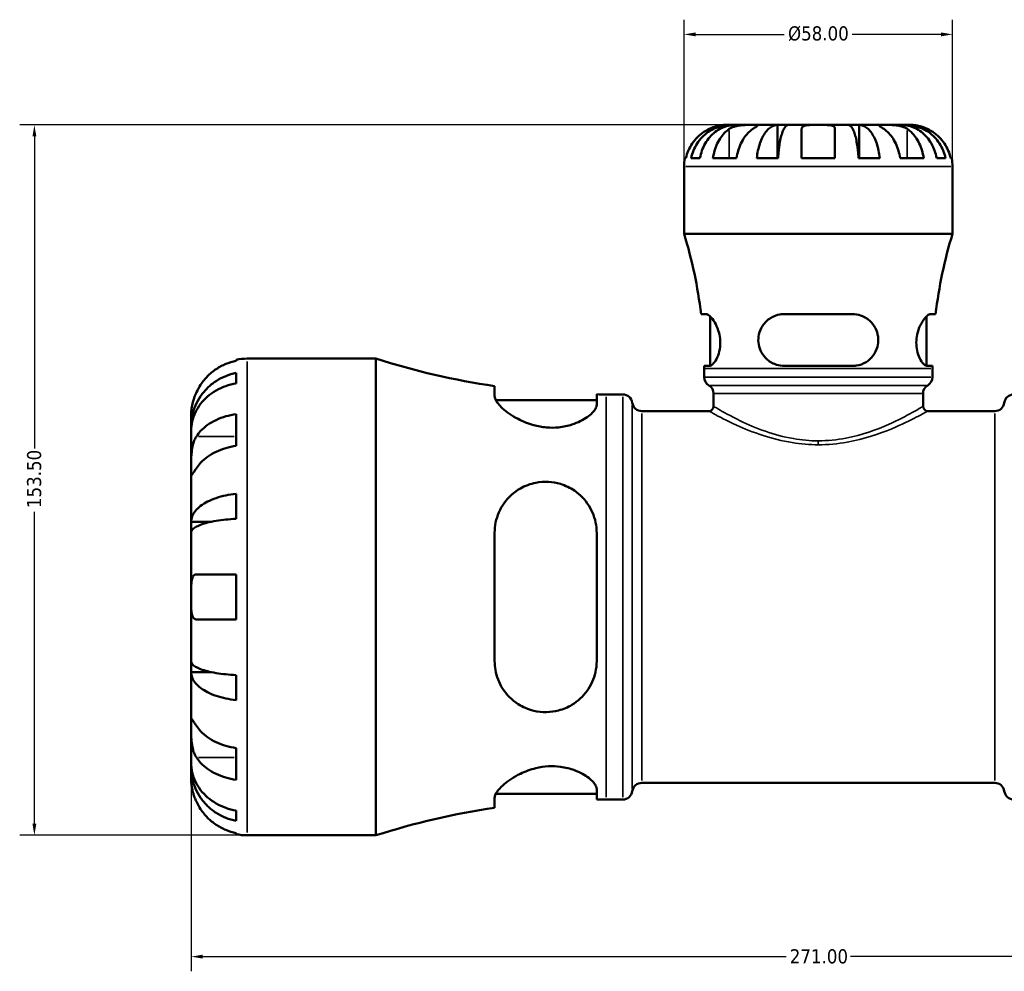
# Model space of a CAD drawing. Header units: millimetres. Extents: x 0 to 919, y 0 to 608.
# Tile 3 of 11: x 267 to 480, y 183 to 388. Entities that reach past the tile are written whole.
import ezdxf

# ---------------------------------------------------------------- set-up
doc = ezdxf.new("R2010")
doc.units = ezdxf.units.MM
for name, color, linetype, lineweight in [('Dimension (ANSI)', 7, 'Continuous', 25), ('Visible (ANSI)', 7, 'Continuous', 50), ('Visible Narrow (ANSI)', 7, 'Continuous', 35)]:
    doc.layers.add(name, color=color, linetype=linetype, lineweight=lineweight)
doc.styles.add('Note Text (ANSI)', font='tahoma.ttf')
doc.dimstyles.new('Default - mm (ANSI)', dxfattribs={"dimtxt": 3.048, "dimasz": 2.5, "dimexe": 3.175, "dimexo": 1.6002, "dimgap": 0.8, "dimtad": 0, "dimtoh": 1, "dimrnd": 1e-08, "dimzin": 4, "dimdsep": 46, "dimtxsty": 'Note Text (ANSI)', "dimcen": 0.09, "dimdle": 10, "dimclrd": 256, "dimclre": 256, "dimclrt": 256, "dimadec": 1, "dimazin": 1, "dimtfac": 1, "dimtofl": 0, "dimtmove": 0, "dimatfit": 3, "dimfxl": 1, "dimtolj": 1, "dimtzin": 4, "dimlwd": -1, "dimlwe": -1, "dimarcsym": 0})

# ---------------------------------------------------------------- blocks, each defined once
blk = doc.blocks.new('*D6')
at = {"layer": 'Defpoints', "color": 0, "transparency": 16777216}
for p in [(304.03, 263.43), (575.03, 263.43), (575.03, 185.71)]:
    blk.add_point(p, dxfattribs=at)
at = {"layer": 'Dimension (ANSI)', "transparency": 16777216}
for p, q in [((304.03, 261.83), (304.03, 182.54)), ((575.03, 261.83), (575.03, 182.54)), ((306.53, 185.71), (432.57, 185.71)), ((572.53, 185.71), (446.49, 185.71))]:
    blk.add_line(p, q, dxfattribs=at)
for points in [[(306.53, 186.13), (306.53, 185.29), (304.03, 185.71)], [(572.53, 186.13), (572.53, 185.29), (575.03, 185.71)]]:
    blk.add_solid(points, dxfattribs=at)
at = {"layer": 'Dimension (ANSI)', "transparency": 16777216, "insert": (433.37, 187.3), "char_height": 3.048, "attachment_point": 1, "style": 'Note Text (ANSI)'}
blk.add_mtext('\\A1;271.00', dxfattribs=at)
blk = doc.blocks.new('*D7')
at = {"layer": 'Defpoints', "color": 0, "transparency": 16777216}
for p in [(270.16, 365.43), (439.53, 365.43), (316.16, 211.93)]:
    blk.add_point(p, dxfattribs=at)
at = {"layer": 'Dimension (ANSI)', "transparency": 16777216}
for p, q in [((437.93, 365.43), (266.98, 365.43)), ((270.16, 362.93), (270.16, 295.52)), ((270.16, 214.43), (270.16, 281.84)), ((314.56, 211.93), (266.98, 211.93))]:
    blk.add_line(p, q, dxfattribs=at)
for points in [[(269.74, 362.93), (270.58, 362.93), (270.16, 365.43)], [(269.74, 214.43), (270.58, 214.43), (270.16, 211.93)]]:
    blk.add_solid(points, dxfattribs=at)
at = {"layer": 'Dimension (ANSI)', "transparency": 16777216, "insert": (268.57, 282.64), "char_height": 3.048, "attachment_point": 1, "rotation": 90, "style": 'Note Text (ANSI)'}
blk.add_mtext('\\A1;153.50', dxfattribs=at)
blk = doc.blocks.new('*D10')
at = {"layer": 'Defpoints', "color": 0, "transparency": 16777216}
for p in [(468.53, 384.99), (410.53, 356.43), (468.53, 356.43)]:
    blk.add_point(p, dxfattribs=at)
at = {"layer": 'Dimension (ANSI)', "transparency": 16777216}
for p, q in [((410.53, 358.03), (410.53, 388.16)), ((468.53, 358.03), (468.53, 388.16)), ((413.03, 384.99), (432.19, 384.99)), ((466.03, 384.99), (446.88, 384.99))]:
    blk.add_line(p, q, dxfattribs=at)
for points in [[(413.03, 385.41), (413.03, 384.57), (410.53, 384.99)], [(466.03, 385.41), (466.03, 384.57), (468.53, 384.99)]]:
    blk.add_solid(points, dxfattribs=at)
at = {"layer": 'Dimension (ANSI)', "transparency": 16777216, "insert": (432.99, 386.73), "char_height": 3.048, "attachment_point": 1, "style": 'Note Text (ANSI)'}
blk.add_mtext('\\A1;\\fTahoma|b0|i0;\\H3.0480;Ø58.00', dxfattribs=at)

msp = doc.modelspace()

# ---------------------------------------------------------------- linework, layer by layer
at = {"layer": 'Visible (ANSI)'}
for p, q in [((420.611, 365.427), (419.534, 365.427)), ((420.611, 365.427), (420.611, 365.358)), ((421.575, 365.427), (420.611, 365.427)), ((425.392, 365.427), (421.575, 365.427)), ((430.732, 365.427), (425.392, 365.427)), ((430.732, 365.427), (430.732, 358.227)), ((433.06, 365.427), (430.732, 365.427)), ((439.534, 365.427), (433.06, 365.427)), ((435.934, 358.227), (435.934, 364.551)), ((446.008, 365.427), (439.534, 365.427)), ((443.134, 364.551), (443.134, 358.227)), ((448.337, 365.427), (446.008, 365.427)), ((453.676, 365.427), (448.337, 365.427)), ((448.337, 365.427), (448.337, 358.227)), ((457.493, 365.427), (453.676, 365.427)), ((458.457, 365.427), (457.493, 365.427)), ((459.534, 365.427), (458.457, 365.427)), ((458.457, 365.427), (458.457, 365.358)), ((410.716, 358.227), (410.942, 358.227)), ((412.056, 358.227), (413.962, 358.227)), ((416.771, 358.227), (421.862, 358.227)), ((426.247, 358.227), (430.847, 358.227)), ((435.934, 358.227), (443.134, 358.227)), ((448.221, 358.227), (452.821, 358.227)), ((457.206, 358.227), (462.298, 358.227)), ((465.106, 358.227), (467.012, 358.227)), ((468.127, 358.227), (468.352, 358.227)), ((410.534, 341.907), (410.534, 356.427)), ((468.534, 341.907), (468.534, 356.427)), ((468.534, 341.907), (410.534, 341.907)), ((415.28, 324.547), (414.188, 324.547)), ((416.144, 313.364), (416.144, 324.071)), ((446.894, 324.547), (432.174, 324.547)), ((462.924, 313.364), (462.924, 324.071)), ((464.881, 324.547), (463.788, 324.547)), ((316.159, 314.927), (343.934, 314.927)), ((343.934, 211.927), (343.934, 314.927)), ((313.734, 314.452), (313.734, 314.682)), ((414.883, 313.347), (416.007, 313.347)), ((414.884, 310.918), (414.884, 312.787)), ((432.174, 313.347), (446.894, 313.347)), ((463.061, 313.347), (464.186, 313.347)), ((464.184, 310.918), (464.184, 312.787)), ((313.734, 309.586), (313.734, 311.822)), ((369.597, 308.979), (369.597, 306.819)), ((391.647, 304.963), (391.647, 307.215)), ((393.664, 307.202), (397.304, 307.202)), ((416.914, 304.627), (416.914, 307.368)), ((462.154, 304.627), (462.154, 307.368)), ((369.858, 305.942), (391.647, 305.942)), ((304.034, 300.269), (304.034, 302.802)), ((313.734, 296.078), (313.734, 302.937)), ((401.392, 303.597), (415.884, 303.597)), ((463.184, 303.597), (477.676, 303.597)), ((304.034, 300.269), (304.085, 300.269)), ((304.034, 299.304), (304.034, 300.269)), ((304.034, 291.27), (304.034, 299.304)), ((304.034, 279.652), (304.034, 291.27)), ((313.734, 280.312), (313.734, 285.708)), ((304.034, 279.652), (308.326, 279.652)), ((304.034, 277.324), (304.034, 279.652)), ((304.034, 263.427), (304.034, 277.324)), ((369.597, 277.287), (369.597, 249.567)), ((391.647, 249.567), (391.647, 277.287)), ((305.166, 268.277), (313.734, 268.277)), ((313.734, 258.577), (313.734, 268.277)), ((304.034, 249.531), (304.034, 263.427)), ((313.734, 258.577), (305.166, 258.577)), ((304.034, 247.203), (304.034, 249.531)), ((304.034, 247.203), (308.326, 247.203)), ((304.034, 235.585), (304.034, 247.203)), ((313.734, 241.146), (313.734, 246.543)), ((304.034, 227.55), (304.034, 235.585)), ((313.734, 223.918), (313.734, 230.777)), ((304.034, 226.586), (304.034, 227.55)), ((304.034, 226.586), (304.085, 226.586)), ((304.034, 224.052), (304.034, 226.586)), ((391.647, 219.64), (391.647, 221.891)), ((401.392, 223.257), (477.676, 223.257)), ((369.597, 220.036), (369.597, 217.876)), ((369.858, 220.912), (391.647, 220.912)), ((393.664, 219.652), (397.304, 219.652)), ((313.734, 215.033), (313.734, 217.269)), ((313.734, 212.172), (313.734, 212.402)), ((316.159, 211.927), (343.934, 211.927))]:
    msp.add_line(p, q, dxfattribs=at)
for centre, radius, start, end in [((419.534, 356.427), 9, 168.46304, 180), ((459.534, 356.427), 9, 0, 11.53696), ((315.241, 312.787), 99.643, 6.7779, 16.99225), ((563.827, 312.787), 99.643, 163.00775, 173.2221), ((316.159, 302.802), 12.125, 90, 101.53696), ((393.664, 471.134), 163.932, 252.34062, 261.55766), ((315.241, 312.787), 99.643, 0, 0.32201), ((563.827, 312.787), 99.643, 179.67799, 180), ((416.944, 310.918), 2.06, 180, 239.51708), ((462.124, 310.918), 2.06, 300.48292, 0), ((414.854, 307.368), 2.06, 0, 59.51708), ((464.214, 307.368), 2.06, 120.48292, 180), ((393.664, 471.134), 163.932, 269.29485, 270), ((397.304, 305.142), 2.06, 7.18076, 90), ((481.764, 305.142), 2.06, 90, 172.81924), ((401.392, 305.657), 2.06, 187.18076, 270), ((415.884, 304.627), 1.03, 270, 0), ((463.184, 304.627), 1.03, 180, 270), ((477.676, 305.657), 2.06, 270, 352.81924), ((397.304, 221.712), 2.06, 270, 352.81924), ((401.392, 221.197), 2.06, 90, 172.81924), ((477.676, 221.197), 2.06, 7.18076, 90), ((481.764, 221.712), 2.06, 187.18076, 270), ((393.664, 55.72), 163.932, 90, 90.70515), ((393.664, 55.72), 163.932, 98.44234, 107.65938), ((316.159, 224.052), 12.125, 258.46304, 270)]:
    msp.add_arc(centre, radius, start, end, dxfattribs=at)
for points, knots in [([(415.934, 364.551), (415.546, 364.369), (415.154, 364.149), (414.272, 363.564), (413.8, 363.172), (413.009, 362.385), (412.617, 361.918), (411.942, 360.912), (411.657, 360.373), (411.237, 359.363), (411.06, 358.802), (410.942, 358.227)], [4.42788405, 4.42788405, 4.42788405, 4.42788405, 4.5512464, 4.5512464, 4.71913293, 4.71913293, 4.88586959, 4.88586959, 5.05260626, 5.05260626, 5.21400469, 5.21400469, 5.21400469, 5.21400469]), ([(412.056, 358.227), (412.171, 358.805), (412.343, 359.37), (412.749, 360.382), (413.023, 360.922), (413.675, 361.929), (414.053, 362.396), (414.815, 363.182), (415.268, 363.572), (416.245, 364.246), (416.768, 364.528), (417.764, 364.954), (418.328, 365.136), (419.482, 365.373), (420.072, 365.427), (420.611, 365.427)], [0.1707442, 0.1707442, 0.1707442, 0.1707442, 0.3330259, 0.3330259, 0.4996576, 0.4996576, 0.6662893, 0.6662893, 0.8331263, 0.8331263, 0.9999634, 0.9999634, 1.1671254, 1.1671254, 1.3342874, 1.3342874, 1.3342874, 1.3342874]), ([(421.575, 365.427), (421.095, 365.427), (420.571, 365.373), (419.544, 365.136), (419.041, 364.954), (418.155, 364.528), (417.689, 364.246), (416.82, 363.572), (416.417, 363.182), (415.739, 362.396), (415.403, 361.929), (414.822, 360.922), (414.579, 360.382), (414.217, 359.37), (414.064, 358.805), (413.962, 358.227)], [4.0064771, 4.0064771, 4.0064771, 4.0064771, 4.1736391, 4.1736391, 4.3408011, 4.3408011, 4.5076381, 4.5076381, 4.6744752, 4.6744752, 4.8411069, 4.8411069, 5.0077386, 5.0077386, 5.1700203, 5.1700203, 5.1700203, 5.1700203]), ([(419.534, 365.427), (419.534, 365.427), (419.501, 365.428), (419.366, 365.426), (419.259, 365.423), (418.901, 365.401), (418.608, 365.372), (418.014, 365.265), (417.746, 365.205), (417.254, 365.067), (417.038, 364.998), (416.595, 364.838), (416.369, 364.748), (416.075, 364.617), (416.004, 364.584), (415.934, 364.551)], [-2.49913258, -2.49913258, -2.49913258, -2.49913258, -2.41505436, -2.41505436, -2.32384732, -2.32384732, -2.1841143, -2.1841143, -2.08674766, -2.08674766, -2.01440674, -2.01440674, -1.93994266, -1.93994266, -1.91637503, -1.91637503, -1.91637503, -1.91637503]), ([(416.771, 358.227), (416.854, 358.802), (416.98, 359.363), (417.277, 360.373), (417.478, 360.912), (417.955, 361.918), (418.232, 362.385), (418.791, 363.172), (419.125, 363.564), (419.749, 364.149), (420.027, 364.369), (420.301, 364.551)], [0.17075309, 0.17075309, 0.17075309, 0.17075309, 0.33215152, 0.33215152, 0.49888818, 0.49888818, 0.66562485, 0.66562485, 0.83351137, 0.83351137, 0.95687373, 0.95687373, 0.95687373, 0.95687373]), ([(420.301, 364.551), (420.389, 364.61), (420.484, 364.667), (420.761, 364.817), (420.956, 364.905), (421.383, 365.061), (421.614, 365.128), (422.194, 365.262), (422.547, 365.316), (423.354, 365.397), (423.799, 365.414), (424.656, 365.429), (425.055, 365.427), (425.392, 365.427)], [-0.58004807, -0.58004807, -0.58004807, -0.58004807, -0.5384523, -0.5384523, -0.46383793, -0.46383793, -0.3862639, -0.3862639, -0.27840269, -0.27840269, -0.14277912, -0.14277912, 0, 0, 0, 0]), ([(425.392, 364.551), (425.118, 364.369), (424.84, 364.149), (424.217, 363.564), (423.883, 363.172), (423.324, 362.385), (423.047, 361.918), (422.569, 360.912), (422.368, 360.373), (422.071, 359.363), (421.945, 358.802), (421.862, 358.227)], [4.42788748, 4.42788748, 4.42788748, 4.42788748, 4.55124983, 4.55124983, 4.71913636, 4.71913636, 4.88587302, 4.88587302, 5.05260969, 5.05260969, 5.21400811, 5.21400811, 5.21400811, 5.21400811]), ([(425.392, 365.427), (425.575, 365.427), (425.738, 365.428), (426.027, 365.426), (426.149, 365.424), (426.371, 365.409), (426.44, 365.391), (426.452, 365.315), (426.402, 365.259), (426.23, 365.122), (426.135, 365.054), (425.908, 364.897), (425.777, 364.809), (425.555, 364.66), (425.475, 364.607), (425.392, 364.551)], [0, 0, 0, 0, 0.07774953, 0.07774953, 0.16081914, 0.16081914, 0.27783798, 0.27783798, 0.3882896, 0.3882896, 0.46542959, 0.46542959, 0.54035429, 0.54035429, 0.57953204, 0.57953204, 0.57953204, 0.57953204]), ([(426.247, 358.227), (426.307, 358.805), (426.397, 359.37), (426.61, 360.382), (426.754, 360.922), (427.096, 361.929), (427.294, 362.396), (427.693, 363.182), (427.931, 363.572), (428.443, 364.246), (428.717, 364.528), (429.239, 364.954), (429.535, 365.136), (430.14, 365.373), (430.449, 365.427), (430.732, 365.427)], [0.1707442, 0.1707442, 0.1707442, 0.1707442, 0.3330259, 0.3330259, 0.4996576, 0.4996576, 0.6662893, 0.6662893, 0.8331263, 0.8331263, 0.9999634, 0.9999634, 1.1671254, 1.1671254, 1.3342874, 1.3342874, 1.3342874, 1.3342874]), ([(433.06, 365.427), (432.92, 365.427), (432.768, 365.373), (432.469, 365.136), (432.323, 364.954), (432.066, 364.528), (431.931, 364.246), (431.678, 363.572), (431.561, 363.182), (431.364, 362.396), (431.266, 361.929), (431.097, 360.922), (431.027, 360.382), (430.921, 359.37), (430.877, 358.805), (430.847, 358.227)], [4.0064771, 4.0064771, 4.0064771, 4.0064771, 4.1736391, 4.1736391, 4.3408011, 4.3408011, 4.5076381, 4.5076381, 4.6744752, 4.6744752, 4.8411069, 4.8411069, 5.0077386, 5.0077386, 5.1700203, 5.1700203, 5.1700203, 5.1700203]), ([(435.934, 364.551), (435.934, 364.619), (435.943, 364.683), (435.986, 364.833), (436.032, 364.913), (436.169, 365.062), (436.264, 365.128), (436.555, 365.262), (436.773, 365.316), (437.355, 365.398), (437.734, 365.414), (438.588, 365.429), (439.059, 365.427), (439.534, 365.427)], [-0.57647647, -0.57647647, -0.57647647, -0.57647647, -0.52968676, -0.52968676, -0.46054026, -0.46054026, -0.38562403, -0.38562403, -0.27730827, -0.27730827, -0.14258086, -0.14258086, 0, 0, 0, 0]), ([(439.534, 365.427), (439.814, 365.427), (440.094, 365.428), (440.662, 365.426), (440.947, 365.423), (441.625, 365.401), (441.988, 365.372), (442.49, 365.265), (442.66, 365.205), (442.892, 365.067), (442.968, 364.998), (443.081, 364.838), (443.115, 364.748), (443.132, 364.617), (443.134, 364.584), (443.134, 364.551)], [-2.49913258, -2.49913258, -2.49913258, -2.49913258, -2.41505436, -2.41505436, -2.32384732, -2.32384732, -2.1841143, -2.1841143, -2.08674766, -2.08674766, -2.01440674, -2.01440674, -1.93994266, -1.93994266, -1.91637503, -1.91637503, -1.91637503, -1.91637503]), ([(448.221, 358.227), (448.191, 358.805), (448.147, 359.37), (448.042, 360.382), (447.971, 360.922), (447.802, 361.929), (447.704, 362.396), (447.508, 363.182), (447.39, 363.572), (447.138, 364.246), (447.002, 364.528), (446.745, 364.954), (446.599, 365.136), (446.3, 365.373), (446.148, 365.427), (446.008, 365.427)], [0.1707442, 0.1707442, 0.1707442, 0.1707442, 0.3330259, 0.3330259, 0.4996576, 0.4996576, 0.6662893, 0.6662893, 0.8331263, 0.8331263, 0.9999634, 0.9999634, 1.1671254, 1.1671254, 1.3342874, 1.3342874, 1.3342874, 1.3342874]), ([(448.337, 365.427), (448.619, 365.427), (448.928, 365.373), (449.533, 365.136), (449.829, 364.954), (450.351, 364.528), (450.626, 364.246), (451.138, 363.572), (451.375, 363.182), (451.775, 362.396), (451.973, 361.929), (452.314, 360.922), (452.458, 360.382), (452.671, 359.37), (452.761, 358.805), (452.821, 358.227)], [4.0064771, 4.0064771, 4.0064771, 4.0064771, 4.1736391, 4.1736391, 4.3408011, 4.3408011, 4.5076381, 4.5076381, 4.6744752, 4.6744752, 4.8411069, 4.8411069, 5.0077386, 5.0077386, 5.1700203, 5.1700203, 5.1700203, 5.1700203]), ([(453.676, 364.551), (453.588, 364.61), (453.503, 364.667), (453.278, 364.817), (453.149, 364.905), (452.924, 365.061), (452.83, 365.128), (452.664, 365.262), (452.617, 365.316), (452.63, 365.397), (452.721, 365.414), (453.073, 365.429), (453.34, 365.427), (453.676, 365.427)], [-0.58004807, -0.58004807, -0.58004807, -0.58004807, -0.5384523, -0.5384523, -0.46383793, -0.46383793, -0.3862639, -0.3862639, -0.27840269, -0.27840269, -0.14277912, -0.14277912, 0, 0, 0, 0]), ([(453.676, 365.427), (453.86, 365.427), (454.062, 365.428), (454.513, 365.426), (454.763, 365.424), (455.391, 365.409), (455.777, 365.391), (456.53, 365.315), (456.891, 365.259), (457.476, 365.122), (457.706, 365.054), (458.131, 364.897), (458.325, 364.809), (458.596, 364.66), (458.684, 364.607), (458.767, 364.551)], [0, 0, 0, 0, 0.07774953, 0.07774953, 0.16081914, 0.16081914, 0.27783798, 0.27783798, 0.3882896, 0.3882896, 0.46542959, 0.46542959, 0.54035429, 0.54035429, 0.57953204, 0.57953204, 0.57953204, 0.57953204]), ([(457.206, 358.227), (457.123, 358.802), (456.997, 359.363), (456.7, 360.373), (456.499, 360.912), (456.022, 361.918), (455.745, 362.385), (455.186, 363.172), (454.852, 363.564), (454.228, 364.149), (453.95, 364.369), (453.676, 364.551)], [0.17075309, 0.17075309, 0.17075309, 0.17075309, 0.33215152, 0.33215152, 0.49888818, 0.49888818, 0.66562485, 0.66562485, 0.83351137, 0.83351137, 0.95687373, 0.95687373, 0.95687373, 0.95687373]), ([(465.106, 358.227), (465.005, 358.805), (464.851, 359.37), (464.49, 360.382), (464.246, 360.922), (463.666, 361.929), (463.329, 362.396), (462.652, 363.182), (462.248, 363.572), (461.379, 364.246), (460.913, 364.528), (460.027, 364.954), (459.524, 365.136), (458.497, 365.373), (457.973, 365.427), (457.493, 365.427)], [0.1707442, 0.1707442, 0.1707442, 0.1707442, 0.3330259, 0.3330259, 0.4996576, 0.4996576, 0.6662893, 0.6662893, 0.8331263, 0.8331263, 0.9999634, 0.9999634, 1.1671254, 1.1671254, 1.3342874, 1.3342874, 1.3342874, 1.3342874]), ([(458.457, 365.427), (458.997, 365.427), (459.586, 365.373), (460.74, 365.136), (461.305, 364.954), (462.3, 364.528), (462.824, 364.246), (463.8, 363.572), (464.254, 363.182), (465.015, 362.396), (465.393, 361.929), (466.045, 360.922), (466.319, 360.382), (466.725, 359.37), (466.898, 358.805), (467.012, 358.227)], [4.0064772, 4.0064772, 4.0064772, 4.0064772, 4.1736392, 4.1736392, 4.3408012, 4.3408012, 4.5076382, 4.5076382, 4.6744753, 4.6744753, 4.841107, 4.841107, 5.0077387, 5.0077387, 5.1700204, 5.1700204, 5.1700204, 5.1700204]), ([(458.767, 364.551), (459.042, 364.369), (459.319, 364.149), (459.943, 363.564), (460.277, 363.172), (460.836, 362.385), (461.113, 361.918), (461.591, 360.912), (461.791, 360.373), (462.088, 359.363), (462.214, 358.802), (462.298, 358.227)], [4.42788748, 4.42788748, 4.42788748, 4.42788748, 4.55124983, 4.55124983, 4.71913636, 4.71913636, 4.88587302, 4.88587302, 5.05260969, 5.05260969, 5.21400811, 5.21400811, 5.21400811, 5.21400811]), ([(463.134, 364.551), (462.991, 364.619), (462.847, 364.683), (462.487, 364.833), (462.273, 364.913), (461.832, 365.062), (461.608, 365.128), (461.082, 365.262), (460.796, 365.316), (460.234, 365.398), (459.984, 365.414), (459.628, 365.429), (459.534, 365.427), (459.534, 365.427)], [-0.57647647, -0.57647647, -0.57647647, -0.57647647, -0.52968676, -0.52968676, -0.46054026, -0.46054026, -0.38562403, -0.38562403, -0.27730827, -0.27730827, -0.14258086, -0.14258086, 0, 0, 0, 0]), ([(468.127, 358.227), (468.008, 358.802), (467.831, 359.363), (467.411, 360.373), (467.127, 360.912), (466.451, 361.918), (466.059, 362.385), (465.269, 363.172), (464.796, 363.564), (463.914, 364.149), (463.522, 364.369), (463.134, 364.551)], [0.17075309, 0.17075309, 0.17075309, 0.17075309, 0.33215152, 0.33215152, 0.49888818, 0.49888818, 0.66562485, 0.66562485, 0.83351137, 0.83351137, 0.95687373, 0.95687373, 0.95687373, 0.95687373]), ([(415.28, 324.547), (415.328, 324.547), (415.379, 324.541), (415.635, 324.475), (415.869, 324.327), (416.454, 323.784), (416.819, 323.321), (417.446, 322.25), (417.716, 321.673), (418.108, 320.479), (418.244, 319.886), (418.382, 318.652), (418.38, 318.036), (418.237, 316.772), (418.081, 316.157), (417.665, 315.04), (417.401, 314.555), (416.844, 313.79), (416.55, 313.525), (416.188, 313.369), (416.095, 313.347), (416.007, 313.347)], [-1.9953246, -1.9953246, -1.9953246, -1.9953246, -1.9450177, -1.9450177, -1.7534971, -1.7534971, -1.4951712, -1.4951712, -1.2772904, -1.2772904, -1.090502, -1.090502, -0.9031704, -0.9031704, -0.6931208, -0.6931208, -0.4667762, -0.4667762, -0.2253232, -0.2253232, -0.1363499, -0.1363499, -0.1363499, -0.1363499]), ([(432.174, 313.347), (432.054, 313.347), (431.934, 313.351), (431.203, 313.398), (430.607, 313.537), (429.324, 314.063), (428.667, 314.511), (427.684, 315.542), (427.319, 316.08), (426.812, 317.227), (426.657, 317.812), (426.543, 319.011), (426.582, 319.599), (426.863, 320.858), (427.143, 321.497), (427.965, 322.728), (428.547, 323.287), (429.833, 324.085), (430.521, 324.349), (431.556, 324.522), (431.864, 324.547), (432.174, 324.547)], [-1.9763014, -1.9763014, -1.9763014, -1.9763014, -1.9385042, -1.9385042, -1.7449932, -1.7449932, -1.4937131, -1.4937131, -1.2924107, -1.2924107, -1.109096, -1.109096, -0.9302241, -0.9302241, -0.7121493, -0.7121493, -0.4522608, -0.4522608, -0.215871, -0.215871, -0.1180115, -0.1180115, -0.1180115, -0.1180115]), ([(446.894, 324.547), (447.054, 324.547), (447.214, 324.541), (447.975, 324.475), (448.557, 324.327), (449.826, 323.784), (450.48, 323.321), (451.466, 322.25), (451.835, 321.673), (452.313, 320.479), (452.449, 319.886), (452.52, 318.652), (452.454, 318.036), (452.101, 316.772), (451.795, 316.157), (450.97, 315.04), (450.439, 314.555), (449.202, 313.79), (448.486, 313.525), (447.456, 313.369), (447.176, 313.347), (446.894, 313.347)], [-1.9953246, -1.9953246, -1.9953246, -1.9953246, -1.9450177, -1.9450177, -1.7534971, -1.7534971, -1.4951712, -1.4951712, -1.2772904, -1.2772904, -1.090502, -1.090502, -0.9031704, -0.9031704, -0.6931208, -0.6931208, -0.4667762, -0.4667762, -0.2253232, -0.2253232, -0.1363499, -0.1363499, -0.1363499, -0.1363499]), ([(463.061, 313.347), (463.024, 313.347), (462.985, 313.351), (462.744, 313.398), (462.521, 313.537), (461.993, 314.063), (461.683, 314.511), (461.196, 315.542), (461.008, 316.08), (460.763, 317.227), (460.699, 317.812), (460.709, 319.011), (460.779, 319.599), (461.057, 320.858), (461.286, 321.497), (461.866, 322.728), (462.23, 323.287), (462.901, 324.085), (463.212, 324.349), (463.591, 324.522), (463.694, 324.547), (463.788, 324.547)], [-1.9763014, -1.9763014, -1.9763014, -1.9763014, -1.9385042, -1.9385042, -1.7449932, -1.7449932, -1.4937131, -1.4937131, -1.2924107, -1.2924107, -1.109096, -1.109096, -0.9302241, -0.9302241, -0.7121493, -0.7121493, -0.4522608, -0.4522608, -0.215871, -0.215871, -0.1180115, -0.1180115, -0.1180115, -0.1180115]), ([(313.734, 314.452), (312.958, 314.293), (312.199, 314.054), (310.836, 313.488), (310.11, 313.106), (308.753, 312.197), (308.124, 311.67), (307.065, 310.608), (306.538, 309.974), (305.731, 308.762), (305.42, 308.202), (305.166, 307.652)], [0.2300371, 0.2300371, 0.2300371, 0.2300371, 0.4481544, 0.4481544, 0.6727436, 0.6727436, 0.8973328, 0.8973328, 1.1227327, 1.1227327, 1.2981486, 1.2981486, 1.2981486, 1.2981486]), ([(304.034, 300.269), (304.034, 300.998), (304.108, 301.795), (304.428, 303.355), (304.673, 304.119), (305.247, 305.464), (305.629, 306.17), (306.536, 307.489), (307.063, 308.102), (308.122, 309.129), (308.751, 309.639), (310.108, 310.518), (310.834, 310.888), (312.198, 311.436), (312.957, 311.667), (313.734, 311.822)], [5.4054322, 5.4054322, 5.4054322, 5.4054322, 5.6314379, 5.6314379, 5.8574437, 5.8574437, 6.0826169, 6.0826169, 6.3077901, 6.3077901, 6.5323479, 6.5323479, 6.7569058, 6.7569058, 6.9752088, 6.9752088, 6.9752088, 6.9752088]), ([(313.734, 309.586), (312.957, 309.449), (312.198, 309.243), (310.834, 308.755), (310.108, 308.426), (308.751, 307.644), (308.122, 307.19), (307.063, 306.276), (306.536, 305.73), (305.629, 304.557), (305.247, 303.928), (304.673, 302.731), (304.428, 302.051), (304.108, 300.662), (304.034, 299.953), (304.034, 299.304)], [0.2300349, 0.2300349, 0.2300349, 0.2300349, 0.4483378, 0.4483378, 0.6728957, 0.6728957, 0.8974535, 0.8974535, 1.1226267, 1.1226267, 1.3478, 1.3478, 1.5738057, 1.5738057, 1.7998115, 1.7998115, 1.7998115, 1.7998115]), ([(305.166, 307.652), (305.072, 307.448), (304.982, 307.242), (304.808, 306.81), (304.725, 306.584), (304.552, 306.074), (304.468, 305.793), (304.266, 305.021), (304.181, 304.563), (304.071, 303.747), (304.05, 303.41), (304.032, 302.93), (304.034, 302.802), (304.034, 302.802)], [-0.78516465, -0.78516465, -0.78516465, -0.78516465, -0.71674204, -0.71674204, -0.64259311, -0.64259311, -0.54817339, -0.54817339, -0.37584493, -0.37584493, -0.19265918, -0.19265918, 0, 0, 0, 0]), ([(391.647, 304.963), (391.647, 304.692), (391.557, 304.398), (391.057, 303.508), (390.437, 302.874), (388.715, 301.672), (387.614, 301.101), (385.417, 300.389), (384.435, 300.174), (382.546, 299.988), (381.681, 299.981), (379.862, 300.133), (378.935, 300.304), (376.813, 300.886), (375.676, 301.355), (373.311, 302.591), (372.175, 303.404), (370.557, 304.885), (370.016, 305.562), (369.653, 306.387), (369.597, 306.614), (369.597, 306.819)], [-3.9050452, -3.9050452, -3.9050452, -3.9050452, -3.6480539, -3.6480539, -3.1670413, -3.1670413, -2.6920205, -2.6920205, -2.3654537, -2.3654537, -2.1017079, -2.1017079, -1.8159471, -1.8159471, -1.4216838, -1.4216838, -0.8926907, -0.8926907, -0.4158383, -0.4158383, -0.2127818, -0.2127818, -0.2127818, -0.2127818]), ([(305.166, 298.129), (305.42, 298.517), (305.731, 298.913), (306.538, 299.771), (307.065, 300.219), (308.124, 300.97), (308.753, 301.342), (310.11, 301.985), (310.836, 302.255), (312.199, 302.655), (312.958, 302.824), (313.734, 302.937)], [5.9143146, 5.9143146, 5.9143146, 5.9143146, 6.0897305, 6.0897305, 6.3151304, 6.3151304, 6.5397196, 6.5397196, 6.7643088, 6.7643088, 6.9824261, 6.9824261, 6.9824261, 6.9824261]), ([(304.034, 291.27), (304.034, 291.538), (304.034, 291.836), (304.036, 292.505), (304.039, 292.875), (304.064, 293.768), (304.091, 294.294), (304.202, 295.324), (304.283, 295.817), (304.48, 296.608), (304.578, 296.914), (304.801, 297.476), (304.924, 297.73), (305.095, 298.018), (305.13, 298.074), (305.166, 298.129)], [0, 0, 0, 0, 0.11375655, 0.11375655, 0.23538098, 0.23538098, 0.39430899, 0.39430899, 0.54630686, 0.54630686, 0.65204055, 0.65204055, 0.75381821, 0.75381821, 0.77933795, 0.77933795, 0.77933795, 0.77933795]), ([(313.734, 296.078), (312.958, 295.965), (312.199, 295.796), (310.836, 295.396), (310.11, 295.126), (308.753, 294.483), (308.124, 294.111), (307.065, 293.36), (306.538, 292.912), (305.731, 292.054), (305.42, 291.659), (305.166, 291.27)], [0.2300371, 0.2300371, 0.2300371, 0.2300371, 0.4481544, 0.4481544, 0.6727436, 0.6727436, 0.8973328, 0.8973328, 1.1227327, 1.1227327, 1.2981486, 1.2981486, 1.2981486, 1.2981486]), ([(305.166, 291.27), (305.112, 291.188), (305.06, 291.108), (304.878, 290.829), (304.759, 290.646), (304.541, 290.318), (304.446, 290.177), (304.255, 289.92), (304.179, 289.844), (304.071, 289.857), (304.05, 289.98), (304.032, 290.457), (304.034, 290.816), (304.034, 291.27)], [-0.78090098, -0.78090098, -0.78090098, -0.78090098, -0.74249641, -0.74249641, -0.64168011, -0.64168011, -0.53308797, -0.53308797, -0.37727943, -0.37727943, -0.19250343, -0.19250343, 0, 0, 0, 0]), ([(369.597, 277.287), (369.597, 278.032), (369.672, 278.768), (370.133, 281.033), (370.77, 282.466), (372.571, 284.982), (373.76, 286.066), (376.175, 287.443), (377.305, 287.874), (379.393, 288.28), (380.298, 288.346), (382.1, 288.249), (382.972, 288.095), (384.909, 287.508), (385.923, 287.017), (388.094, 285.536), (389.144, 284.437), (390.745, 281.908), (391.289, 280.468), (391.604, 278.402), (391.647, 277.846), (391.647, 277.287)], [-3.9592397, -3.9592397, -3.9592397, -3.9592397, -3.7228508, -3.7228508, -3.2122609, -3.2122609, -2.6859987, -2.6859987, -2.3039434, -2.3039434, -2.0269766, -2.0269766, -1.759077, -1.759077, -1.4123473, -1.4123473, -0.9308389, -0.9308389, -0.4396137, -0.4396137, -0.2621437, -0.2621437, -0.2621437, -0.2621437]), ([(304.034, 279.652), (304.034, 280.034), (304.108, 280.452), (304.428, 281.27), (304.673, 281.67), (305.247, 282.376), (305.629, 282.746), (306.536, 283.437), (307.063, 283.758), (308.122, 284.297), (308.751, 284.564), (310.108, 285.025), (310.834, 285.219), (312.198, 285.506), (312.957, 285.628), (313.734, 285.708)], [5.4054322, 5.4054322, 5.4054322, 5.4054322, 5.6314379, 5.6314379, 5.8574437, 5.8574437, 6.0826169, 6.0826169, 6.3077901, 6.3077901, 6.5323479, 6.5323479, 6.7569058, 6.7569058, 6.9752088, 6.9752088, 6.9752088, 6.9752088]), ([(313.734, 280.312), (312.957, 280.272), (312.198, 280.212), (310.834, 280.07), (310.108, 279.974), (308.751, 279.747), (308.122, 279.615), (307.063, 279.349), (306.536, 279.191), (305.629, 278.85), (305.247, 278.667), (304.673, 278.319), (304.428, 278.122), (304.108, 277.718), (304.034, 277.512), (304.034, 277.324)], [0.2300349, 0.2300349, 0.2300349, 0.2300349, 0.4483378, 0.4483378, 0.6728957, 0.6728957, 0.8974535, 0.8974535, 1.1226267, 1.1226267, 1.3478, 1.3478, 1.5738057, 1.5738057, 1.7998115, 1.7998115, 1.7998115, 1.7998115]), ([(304.034, 263.427), (304.034, 263.863), (304.034, 264.296), (304.038, 265.178), (304.044, 265.618), (304.088, 266.547), (304.137, 267.001), (304.301, 267.605), (304.389, 267.801), (304.584, 268.057), (304.68, 268.138), (304.898, 268.248), (305.02, 268.276), (305.157, 268.277), (305.161, 268.277), (305.166, 268.277)], [-3.37535926, -3.37535926, -3.37535926, -3.37535926, -3.24472064, -3.24472064, -3.10081281, -3.10081281, -2.91318515, -2.91318515, -2.78540812, -2.78540812, -2.69094331, -2.69094331, -2.59427293, -2.59427293, -2.59108226, -2.59108226, -2.59108226, -2.59108226]), ([(305.166, 258.577), (305.096, 258.577), (305.028, 258.585), (304.847, 258.626), (304.742, 258.677), (304.541, 258.841), (304.45, 258.962), (304.257, 259.353), (304.179, 259.665), (304.071, 260.481), (304.05, 260.995), (304.032, 262.152), (304.034, 262.787), (304.034, 263.427)], [-0.77507703, -0.77507703, -0.77507703, -0.77507703, -0.72560399, -0.72560399, -0.63594265, -0.63594265, -0.53365641, -0.53365641, -0.3753162, -0.3753162, -0.19216783, -0.19216783, 0, 0, 0, 0]), ([(304.034, 249.531), (304.034, 249.342), (304.108, 249.136), (304.428, 248.733), (304.673, 248.535), (305.247, 248.187), (305.629, 248.005), (306.536, 247.664), (307.063, 247.505), (308.122, 247.24), (308.751, 247.108), (310.108, 246.88), (310.834, 246.785), (312.198, 246.643), (312.957, 246.583), (313.734, 246.543)], [5.4054322, 5.4054322, 5.4054322, 5.4054322, 5.6314379, 5.6314379, 5.8574437, 5.8574437, 6.0826169, 6.0826169, 6.3077901, 6.3077901, 6.5323479, 6.5323479, 6.7569058, 6.7569058, 6.9752088, 6.9752088, 6.9752088, 6.9752088]), ([(391.647, 249.567), (391.647, 248.754), (391.557, 247.95), (391.057, 245.707), (390.437, 244.333), (388.715, 241.939), (387.614, 240.909), (385.417, 239.585), (384.435, 239.167), (382.546, 238.677), (381.681, 238.559), (379.862, 238.528), (378.935, 238.634), (376.813, 239.144), (375.676, 239.641), (373.311, 241.159), (372.175, 242.306), (370.557, 244.846), (370.016, 246.21), (369.653, 248.292), (369.597, 248.926), (369.597, 249.567)], [-3.9050452, -3.9050452, -3.9050452, -3.9050452, -3.6480539, -3.6480539, -3.1670413, -3.1670413, -2.6920205, -2.6920205, -2.3654537, -2.3654537, -2.1017079, -2.1017079, -1.8159471, -1.8159471, -1.4216838, -1.4216838, -0.8926907, -0.8926907, -0.4158383, -0.4158383, -0.2127818, -0.2127818, -0.2127818, -0.2127818]), ([(313.734, 241.146), (312.957, 241.227), (312.198, 241.349), (310.834, 241.636), (310.108, 241.83), (308.751, 242.291), (308.122, 242.558), (307.063, 243.096), (306.536, 243.418), (305.629, 244.109), (305.247, 244.479), (304.673, 245.185), (304.428, 245.585), (304.108, 246.403), (304.034, 246.82), (304.034, 247.203)], [0.2300349, 0.2300349, 0.2300349, 0.2300349, 0.4483378, 0.4483378, 0.6728957, 0.6728957, 0.8974535, 0.8974535, 1.1226267, 1.1226267, 1.3478, 1.3478, 1.5738057, 1.5738057, 1.7998115, 1.7998115, 1.7998115, 1.7998115]), ([(304.034, 235.585), (304.034, 235.853), (304.034, 236.089), (304.036, 236.5), (304.039, 236.668), (304.064, 236.945), (304.091, 237.017), (304.202, 236.991), (304.283, 236.901), (304.48, 236.628), (304.578, 236.483), (304.801, 236.145), (304.924, 235.955), (305.095, 235.693), (305.13, 235.64), (305.166, 235.585)], [0, 0, 0, 0, 0.11375655, 0.11375655, 0.23538098, 0.23538098, 0.39430899, 0.39430899, 0.54630686, 0.54630686, 0.65204055, 0.65204055, 0.75381821, 0.75381821, 0.77933795, 0.77933795, 0.77933795, 0.77933795]), ([(305.166, 228.726), (305.112, 228.808), (305.06, 228.894), (304.878, 229.216), (304.759, 229.472), (304.541, 230.048), (304.446, 230.367), (304.255, 231.187), (304.179, 231.696), (304.071, 232.824), (304.05, 233.431), (304.032, 234.592), (304.034, 235.131), (304.034, 235.585)], [-0.78090098, -0.78090098, -0.78090098, -0.78090098, -0.74249641, -0.74249641, -0.64168011, -0.64168011, -0.53308797, -0.53308797, -0.37727943, -0.37727943, -0.19250343, -0.19250343, 0, 0, 0, 0]), ([(305.166, 235.585), (305.42, 235.196), (305.731, 234.801), (306.538, 233.943), (307.065, 233.495), (308.124, 232.744), (308.753, 232.372), (310.11, 231.729), (310.836, 231.459), (312.199, 231.059), (312.958, 230.889), (313.734, 230.777)], [5.9143146, 5.9143146, 5.9143146, 5.9143146, 6.0897305, 6.0897305, 6.3151304, 6.3151304, 6.5397196, 6.5397196, 6.7643088, 6.7643088, 6.9824261, 6.9824261, 6.9824261, 6.9824261]), ([(313.734, 223.918), (312.958, 224.03), (312.199, 224.2), (310.836, 224.6), (310.11, 224.87), (308.753, 225.513), (308.124, 225.885), (307.065, 226.636), (306.538, 227.084), (305.731, 227.942), (305.42, 228.337), (305.166, 228.726)], [0.2300371, 0.2300371, 0.2300371, 0.2300371, 0.4481544, 0.4481544, 0.6727436, 0.6727436, 0.8973328, 0.8973328, 1.1227327, 1.1227327, 1.2981486, 1.2981486, 1.2981486, 1.2981486]), ([(304.034, 227.55), (304.034, 226.901), (304.108, 226.192), (304.428, 224.804), (304.673, 224.124), (305.247, 222.926), (305.629, 222.298), (306.536, 221.124), (307.063, 220.579), (308.122, 219.665), (308.751, 219.211), (310.108, 218.429), (310.834, 218.1), (312.198, 217.612), (312.957, 217.406), (313.734, 217.269)], [5.4054322, 5.4054322, 5.4054322, 5.4054322, 5.6314379, 5.6314379, 5.8574437, 5.8574437, 6.0826169, 6.0826169, 6.3077901, 6.3077901, 6.5323479, 6.5323479, 6.7569058, 6.7569058, 6.9752088, 6.9752088, 6.9752088, 6.9752088]), ([(313.734, 215.033), (312.957, 215.187), (312.198, 215.419), (310.834, 215.967), (310.108, 216.336), (308.751, 217.216), (308.122, 217.726), (307.063, 218.753), (306.536, 219.366), (305.629, 220.684), (305.247, 221.39), (304.673, 222.736), (304.428, 223.5), (304.108, 225.06), (304.034, 225.857), (304.034, 226.586)], [0.2300349, 0.2300349, 0.2300349, 0.2300349, 0.4483378, 0.4483378, 0.6728957, 0.6728957, 0.8974535, 0.8974535, 1.1226267, 1.1226267, 1.3478, 1.3478, 1.5738057, 1.5738057, 1.7998115, 1.7998115, 1.7998115, 1.7998115]), ([(369.597, 220.036), (369.597, 220.274), (369.672, 220.542), (370.133, 221.468), (370.77, 222.21), (372.571, 223.744), (373.76, 224.544), (376.175, 225.711), (377.305, 226.136), (379.393, 226.64), (380.298, 226.778), (382.1, 226.878), (382.972, 226.844), (384.909, 226.594), (385.923, 226.331), (388.094, 225.529), (389.144, 224.929), (390.745, 223.693), (391.289, 223.054), (391.604, 222.275), (391.647, 222.078), (391.647, 221.891)], [-3.9592397, -3.9592397, -3.9592397, -3.9592397, -3.7228508, -3.7228508, -3.2122609, -3.2122609, -2.6859987, -2.6859987, -2.3039434, -2.3039434, -2.0269766, -2.0269766, -1.759077, -1.759077, -1.4123473, -1.4123473, -0.9308389, -0.9308389, -0.4396137, -0.4396137, -0.2621437, -0.2621437, -0.2621437, -0.2621437]), ([(304.034, 224.052), (304.034, 224.052), (304.034, 223.994), (304.038, 223.751), (304.044, 223.556), (304.088, 222.967), (304.137, 222.539), (304.301, 221.702), (304.389, 221.338), (304.584, 220.678), (304.68, 220.393), (304.898, 219.812), (305.02, 219.519), (305.157, 219.221), (305.161, 219.212), (305.166, 219.202)], [-3.37535926, -3.37535926, -3.37535926, -3.37535926, -3.24472064, -3.24472064, -3.10081281, -3.10081281, -2.91318515, -2.91318515, -2.78540812, -2.78540812, -2.69094331, -2.69094331, -2.59427293, -2.59427293, -2.59108226, -2.59108226, -2.59108226, -2.59108226]), ([(305.166, 219.202), (305.42, 218.652), (305.731, 218.093), (306.538, 216.88), (307.065, 216.247), (308.124, 215.185), (308.753, 214.658), (310.11, 213.749), (310.836, 213.367), (312.199, 212.801), (312.958, 212.562), (313.734, 212.402)], [5.9143146, 5.9143146, 5.9143146, 5.9143146, 6.0897305, 6.0897305, 6.3151304, 6.3151304, 6.5397196, 6.5397196, 6.7643088, 6.7643088, 6.9824261, 6.9824261, 6.9824261, 6.9824261])]:
    msp.add_open_spline(points, degree=3, knots=knots, dxfattribs=at)
at = {"layer": 'Visible Narrow (ANSI)'}
for p, q in [((420.301, 364.235), (420.301, 358.544)), ((458.767, 364.235), (458.767, 358.544)), ((468.177, 356.427), (410.891, 356.427)), ((316.159, 212.561), (316.159, 314.293)), ((463.881, 312.787), (415.188, 312.787)), ((415.188, 310.918), (463.881, 310.918)), ((462.878, 309.143), (416.19, 309.143)), ((393.664, 220.191), (393.664, 306.663)), ((397.304, 220.191), (397.304, 306.663)), ((461.876, 307.368), (417.193, 307.368)), ((399.348, 221.972), (399.348, 304.883)), ((401.392, 303.103), (401.392, 223.752)), ((477.676, 223.752), (477.676, 303.103)), ((305.594, 298.129), (313.306, 298.129)), ((439.534, 296.349), (439.534, 297.114)), ((305.594, 228.726), (313.306, 228.726))]:
    msp.add_line(p, q, dxfattribs=at)
for points, knots in [([(439.534, 297.163), (437.71, 297.163), (435.887, 297.33), (431.993, 298.002), (429.96, 298.57), (426.049, 299.935), (424.206, 300.748), (420.539, 302.527), (418.918, 303.453), (417.27, 304.411), (416.917, 304.624), (416.915, 304.626)], [0, 0, 0, 0, 0.5263523, 0.5263523, 1.1716354, 1.1716354, 1.8871773, 1.8871773, 2.8375326, 2.8375326, 3.5005293, 3.5005293, 3.5005293, 3.5005293]), ([(462.153, 304.626), (462.154, 304.627), (462.13, 304.613), (461.852, 304.447), (461.052, 303.961), (458.517, 302.552), (456.785, 301.632), (452.119, 299.555), (448.974, 298.395), (443.574, 297.369), (441.555, 297.163), (439.534, 297.163)], [10.5016003, 10.5016003, 10.5016003, 10.5016003, 10.6741821, 10.6741821, 11.5155415, 11.5155415, 12.3625914, 12.3625914, 13.4189946, 13.4189946, 14.0021395, 14.0021395, 14.0021395, 14.0021395]), ([(415.885, 303.596), (415.887, 303.594), (416.256, 303.386), (417.979, 302.452), (419.674, 301.55), (423.508, 299.815), (425.435, 299.022), (429.524, 297.691), (431.65, 297.137), (435.721, 296.483), (437.627, 296.32), (439.534, 296.32)], [-3.5005293, -3.5005293, -3.5005293, -3.5005293, -2.8375326, -2.8375326, -1.8871773, -1.8871773, -1.1716354, -1.1716354, -0.5263523, -0.5263523, 0, 0, 0, 0]), ([(439.534, 296.32), (441.647, 296.32), (443.758, 296.521), (449.403, 297.521), (452.692, 298.652), (457.57, 300.676), (459.381, 301.574), (462.032, 302.948), (462.868, 303.421), (463.159, 303.583), (463.184, 303.597), (463.183, 303.596)], [-14.0021395, -14.0021395, -14.0021395, -14.0021395, -13.4189946, -13.4189946, -12.3625914, -12.3625914, -11.5155415, -11.5155415, -10.6741821, -10.6741821, -10.5016003, -10.5016003, -10.5016003, -10.5016003])]:
    msp.add_open_spline(points, degree=3, knots=knots, dxfattribs=at)

# ---------------------------------------------------------------- dimensions: what is measured, and where the dimension line sits
at = {"layer": 'Dimension (ANSI)'}
dim = msp.add_linear_dim(base=(468.534, 384.989), p1=(410.534, 356.427), p2=(468.534, 356.427), text='\\fTahoma|b0|i0;\\H3.0480;Ø<>', dimstyle='Default - mm (ANSI)', override={"dimgap": 0.8, "dimtoh": 0, "dimdec": 2, "dimtol": 0, "dimlim": 0, "dimtp": 0, "dimtm": 0, "dimtdec": 2, "dimatfit": 1}, dxfattribs=at)
dim.commit()
dim.dimension.update_dxf_attribs({"geometry": '*D10', "text_midpoint": (439.534, 384.989), "dimtype": 160})
for base, p1, p2, angle, picture, middle in [((270.159, 365.427), (316.159, 211.927), (439.534, 365.427), 270, '*D7', (270.159, 288.677)), ((575.034, 185.712), (304.034, 263.427), (575.034, 263.427), 180, '*D6', (439.534, 185.712))]:
    dim = msp.add_linear_dim(base=base, p1=p1, p2=p2, angle=angle, dimstyle='Default - mm (ANSI)', override={"dimgap": 0.8, "dimtoh": 0, "dimdec": 2, "dimtol": 0, "dimlim": 0, "dimtp": 0, "dimtm": 0, "dimtdec": 2, "dimatfit": 1}, dxfattribs=at)
    dim.commit()
    dim.dimension.update_dxf_attribs({"geometry": picture, "text_midpoint": middle, "dimtype": 160})

doc.saveas('drawing.dxf')
